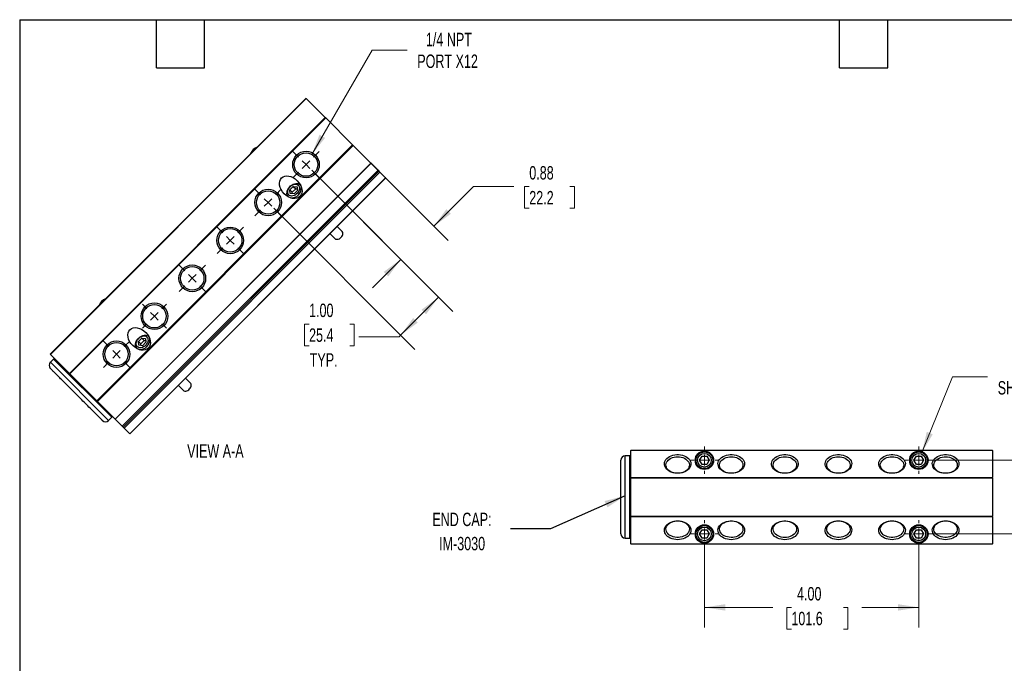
# Model space of a CAD drawing. Header units: inches. Extents: x 0.7 to 32.2, y 0.7 to 24.8.
# Tile 2 of 3: x 0.7 to 19.1, y 12.7 to 24.8. Entities that reach past the tile are written whole.
import ezdxf

# ---------------------------------------------------------------- set-up
doc = ezdxf.new("R2010")
doc.units = ezdxf.units.IN
doc.header["$LTSCALE"] = 3
doc.header["$MEASUREMENT"] = 0
doc.layers.add('TEXT', color=140, linetype='Continuous', lineweight=25)
doc.styles.add('SLDTEXTSTYLE0', font='TXT', dxfattribs={"width": 0.7})
doc.dimstyles.new('SLDDIMSTYLE1', dxfattribs={"dimtxt": 0.254883, "dimasz": 0.39, "dimexe": 0, "dimexo": 0.0625, "dimgap": 0.063721, "dimtad": 0, "dimtih": 1, "dimtoh": 1, "dimrnd": 1e-09, "dimdsep": 46, "dimtxsty": 'SLDTEXTSTYLE0', "dimsah": 1, "dimcen": 0.09, "dimadec": 0, "dimazin": 2, "dimtfac": 1, "dimtmove": 0, "dimatfit": 0, "dimfxl": 0, "dimfrac": 2, "dimtolj": 1, "dimtzin": 12, "dimarcsym": 0})
doc.dimstyles.new('SLDDIMSTYLE2', dxfattribs={"dimtxt": 0.254883, "dimasz": 0.39, "dimexe": 0, "dimexo": 0.0625, "dimgap": 0.063721, "dimtad": 0, "dimtih": 1, "dimtoh": 1, "dimrnd": 1e-09, "dimzin": 12, "dimdsep": 46, "dimtxsty": 'SLDTEXTSTYLE0', "dimsah": 1, "dimcen": 0.09, "dimadec": 0, "dimazin": 3, "dimtfac": 1, "dimtmove": 0, "dimatfit": 0, "dimfxl": 0, "dimfrac": 2, "dimtolj": 1, "dimtzin": 12, "dimarcsym": 0})
doc.dimstyles.new('SLDDIMSTYLE3', dxfattribs={"dimtxt": 0.254883, "dimasz": 0.39, "dimexe": 0, "dimexo": 0.0625, "dimgap": 0.063721, "dimtad": 0, "dimtih": 1, "dimtoh": 1, "dimrnd": 1e-09, "dimzin": 12, "dimdsep": 46, "dimtxsty": 'SLDTEXTSTYLE0', "dimsah": 1, "dimcen": 0, "dimadec": 0, "dimazin": 3, "dimtfac": 1, "dimtofl": 0, "dimtmove": 0, "dimatfit": 3, "dimfxl": 0, "dimfrac": 2, "dimtolj": 1, "dimtzin": 12, "dimarcsym": 0})
doc.dimstyles.new('SLDDIMSTYLE4', dxfattribs={"dimtxt": 0.254883, "dimasz": 0.39, "dimexe": 0, "dimexo": 0.0625, "dimgap": 0.063721, "dimtad": 0, "dimtih": 1, "dimtoh": 1, "dimrnd": 1e-09, "dimzin": 4, "dimdsep": 46, "dimtxsty": 'SLDTEXTSTYLE0', "dimsah": 1, "dimcen": 0.09, "dimadec": 0, "dimazin": 1, "dimtfac": 1, "dimtofl": 0, "dimtmove": 0, "dimatfit": 3, "dimfxl": 0, "dimfrac": 2, "dimtolj": 1, "dimtzin": 12, "dimarcsym": 0})
doc.dimstyles.new('SLDDIMSTYLE5', dxfattribs={"dimtxt": 0.18, "dimasz": 0.39, "dimexe": 0, "dimexo": 0.0625, "dimgap": 0, "dimtad": 0, "dimtih": 1, "dimtoh": 1, "dimdec": 0, "dimrnd": 1e-09, "dimzin": 0, "dimdsep": 46, "dimtxsty": 'Standard', "dimsah": 1, "dimcen": 0.09, "dimadec": 0, "dimazin": 0, "dimtfac": 0.39, "dimtdec": 0, "dimtofl": 0, "dimtmove": 0, "dimatfit": 3, "dimfxl": 0, "dimfrac": 2, "dimtolj": 1, "dimtzin": 0, "dimarcsym": 0})

# ---------------------------------------------------------------- blocks, each defined once
blk = doc.blocks.new('_D_6')
at = {"color": 7, "linetype": 'Continuous', "lineweight": 0}
for p, q in [((13.528, 15.011), (13.528, 13.417)), ((17.528, 15.011), (17.528, 13.417)), ((13.528, 13.792), (14.805, 13.792)), ((15.15, 13.792), (15.065, 13.792)), ((15.065, 13.792), (15.065, 13.387)), ((16.12, 13.792), (16.206, 13.792)), ((16.206, 13.792), (16.206, 13.387)), ((17.528, 13.792), (16.465, 13.792)), ((15.065, 13.387), (15.15, 13.387)), ((16.206, 13.387), (16.12, 13.387))]:
    blk.add_line(p, q, dxfattribs=at)
at = {"color": 7, "linetype": 'Continuous', "lineweight": 18}
for points in [[(13.528, 13.792), (13.918, 13.732), (13.918, 13.852)], [(17.528, 13.792), (17.138, 13.852), (17.138, 13.732)]]:
    blk.add_solid(points, dxfattribs=at)
at = {"color": 7, "linetype": 'Continuous', "lineweight": 18, "char_height": 0.25, "attachment_point": 1, "style": 'SLDTEXTSTYLE0'}
for s, insert in [('4.00', (15.256, 14.172)), ('101.6', (15.15, 13.71))]:
    blk.add_mtext(s, dxfattribs=dict(at, insert=insert))
blk = doc.blocks.new('_D_7')
at = {"color": 7, "linetype": 'Continuous', "lineweight": 0}
for p, q in [((20.242, 16.536), (20.242, 17.286)), ((17.678, 16.536), (20.617, 16.536)), ((19.863, 15.819), (19.777, 15.819)), ((19.777, 15.819), (19.777, 15.414)), ((20.62, 15.819), (20.706, 15.819)), ((20.706, 15.819), (20.706, 15.414)), ((19.777, 15.414), (19.863, 15.414)), ((20.706, 15.414), (20.62, 15.414)), ((17.678, 15.161), (20.617, 15.161)), ((20.242, 15.161), (20.242, 14.411))]:
    blk.add_line(p, q, dxfattribs=at)
at = {"color": 7, "linetype": 'Continuous', "lineweight": 18}
for points in [[(20.242, 16.536), (20.302, 16.926), (20.182, 16.926)], [(20.242, 15.161), (20.182, 14.771), (20.302, 14.771)]]:
    blk.add_solid(points, dxfattribs=at)
at = {"color": 7, "linetype": 'Continuous', "lineweight": 18, "char_height": 0.25, "attachment_point": 1, "style": 'SLDTEXTSTYLE0'}
for s, insert in [('1.37', (19.863, 16.198)), ('34.9', (19.863, 15.736))]:
    blk.add_mtext(s, dxfattribs=dict(at, insert=insert))
blk = doc.blocks.new('_D_8')
at = {"color": 7, "linetype": 'Continuous', "lineweight": 0}
for p, q in [((17.587, 16.681), (18.157, 18.094)), ((18.157, 18.094), (18.813, 18.094))]:
    blk.add_line(p, q, dxfattribs=at)
at = {"color": 7, "linetype": 'Continuous', "lineweight": 18}
blk.add_solid([(17.587, 16.681), (17.788, 17.02), (17.677, 17.065)], dxfattribs=at)
at = {"color": 7, "linetype": 'Continuous', "lineweight": 18, "char_height": 0.25, "attachment_point": 1, "style": 'SLDTEXTSTYLE0'}
for s, insert in [('10-32', (19.249, 18.417)), ('SHCS X4', (19.001, 18.012))]:
    blk.add_mtext(s, dxfattribs=dict(at, insert=insert))
blk = doc.blocks.new('SW_CENTERMARKSYMBOL_1')
at = {"color": 0, "linetype": 'Continuous', "lineweight": 18}
for p, q in [((0, 0.2), (0, 0.256)), ((-0.2, 0), (-0.256, 0)), ((0, 0), (-0.1, 0)), ((0, 0), (0, 0.1)), ((0, 0), (0, -0.1)), ((0, 0), (0.1, 0)), ((0.2, 0), (0.256, 0)), ((0, -0.2), (0, -0.256))]:
    blk.add_line(p, q, dxfattribs=at)
blk = doc.blocks.new('SW_CENTERMARKSYMBOL_2')
at = {"color": 0, "linetype": 'Continuous', "lineweight": 18}
for p, q in [((0, 0.2), (0, 0.256)), ((-0.2, 0), (-0.256, 0)), ((0, 0), (-0.1, 0)), ((0, 0), (0, 0.1)), ((0, 0), (0, -0.1)), ((0, 0), (0.1, 0)), ((0.2, 0), (0.256, 0)), ((0, -0.2), (0, -0.256))]:
    blk.add_line(p, q, dxfattribs=at)
blk = doc.blocks.new('SW_CENTERMARKSYMBOL_3')
at = {"color": 0, "linetype": 'Continuous', "lineweight": 18}
for p, q in [((0, 0.2), (0, 0.256)), ((-0.2, 0), (-0.256, 0)), ((0, 0), (-0.1, 0)), ((0, 0), (0, 0.1)), ((0, 0), (0, -0.1)), ((0, 0), (0.1, 0)), ((0.2, 0), (0.256, 0)), ((0, -0.2), (0, -0.256))]:
    blk.add_line(p, q, dxfattribs=at)
blk = doc.blocks.new('SW_CENTERMARKSYMBOL_4')
at = {"color": 0, "linetype": 'Continuous', "lineweight": 18}
for p, q in [((0, 0.2), (0, 0.256)), ((-0.2, 0), (-0.256, 0)), ((0, 0), (-0.1, 0)), ((0, 0), (0, 0.1)), ((0, 0), (0, -0.1)), ((0, 0), (0.1, 0)), ((0.2, 0), (0.256, 0)), ((0, -0.2), (0, -0.256))]:
    blk.add_line(p, q, dxfattribs=at)
blk = doc.blocks.new('_D_10')
at = {"color": 7, "linetype": 'Continuous', "lineweight": 0}
for p, q in [((7.068, 22.311), (8.745, 20.634)), ((6.199, 21.943), (8.126, 20.016)), ((8.48, 20.9), (9.22, 21.64)), ((9.22, 21.64), (9.97, 21.64)), ((10.259, 21.64), (10.173, 21.64)), ((10.173, 21.64), (10.173, 21.235)), ((11.016, 21.64), (11.102, 21.64)), ((11.102, 21.64), (11.102, 21.235)), ((10.173, 21.235), (10.259, 21.235)), ((11.102, 21.235), (11.016, 21.235)), ((7.861, 20.281), (7.331, 19.751))]:
    blk.add_line(p, q, dxfattribs=at)
at = {"color": 7, "linetype": 'Continuous', "lineweight": 18}
for points in [[(8.48, 20.9), (8.798, 21.133), (8.713, 21.218)], [(7.861, 20.281), (7.543, 20.048), (7.628, 19.963)]]:
    blk.add_solid(points, dxfattribs=at)
at = {"color": 7, "linetype": 'Continuous', "lineweight": 18, "char_height": 0.25, "attachment_point": 1, "style": 'SLDTEXTSTYLE0'}
for s, insert in [('0.88', (10.259, 22.02)), ('22.2', (10.259, 21.557))]:
    blk.add_mtext(s, dxfattribs=dict(at, insert=insert))
blk = doc.blocks.new('_D_11')
at = {"color": 7, "linetype": 'Continuous', "lineweight": 0}
for p, q in [((6.199, 21.943), (8.831, 19.31)), ((5.492, 21.236), (8.124, 18.603)), ((8.566, 19.576), (7.859, 18.868)), ((6.15, 19.076), (6.065, 19.076)), ((6.065, 19.076), (6.065, 18.671)), ((6.908, 19.076), (6.993, 19.076)), ((6.993, 19.076), (6.993, 18.671)), ((7.829, 18.838), (7.079, 18.838)), ((7.859, 18.868), (7.829, 18.838)), ((6.065, 18.671), (6.15, 18.671)), ((6.993, 18.671), (6.908, 18.671))]:
    blk.add_line(p, q, dxfattribs=at)
at = {"color": 7, "linetype": 'Continuous', "lineweight": 18}
for points in [[(8.566, 19.576), (8.248, 19.342), (8.333, 19.257)], [(7.859, 18.868), (8.177, 19.102), (8.092, 19.187)]]:
    blk.add_solid(points, dxfattribs=at)
at = {"color": 7, "linetype": 'Continuous', "lineweight": 18, "char_height": 0.25, "attachment_point": 1, "style": 'SLDTEXTSTYLE0'}
for s, insert in [('1.00', (6.15, 19.456)), ('25.4', (6.15, 18.994)), ('TYP.', (6.162, 18.531))]:
    blk.add_mtext(s, dxfattribs=dict(at, insert=insert))
blk = doc.blocks.new('_D_12')
at = {"color": 7, "linetype": 'Continuous', "lineweight": 0}
for p, q in [((6.202, 22.238), (7.325, 24.184)), ((7.325, 24.184), (7.982, 24.184))]:
    blk.add_line(p, q, dxfattribs=at)
at = {"color": 7, "linetype": 'Continuous', "lineweight": 18}
blk.add_solid([(6.202, 22.238), (6.449, 22.546), (6.345, 22.606)], dxfattribs=at)
at = {"color": 7, "linetype": 'Continuous', "lineweight": 18, "char_height": 0.25, "attachment_point": 1, "style": 'SLDTEXTSTYLE0'}
for s, insert in [('1/4 NPT', (8.33, 24.506)), ('PORT X12', (8.169, 24.101))]:
    blk.add_mtext(s, dxfattribs=dict(at, insert=insert))
blk = doc.blocks.new('SW_CENTERMARKSYMBOL_6')
at = {"color": 0, "linetype": 'Continuous', "lineweight": 18}
for p, q in [((-0.141, 0.141), (-0.246, 0.246)), ((0.141, 0.141), (0.246, 0.246)), ((0, 0), (-0.071, 0.071)), ((0, 0), (-0.071, -0.071)), ((0, 0), (0.071, 0.071)), ((0, 0), (0.071, -0.071)), ((-0.141, -0.141), (-0.246, -0.246)), ((0.141, -0.141), (0.246, -0.246))]:
    blk.add_line(p, q, dxfattribs=at)
blk = doc.blocks.new('SW_CENTERMARKSYMBOL_7')
at = {"color": 0, "linetype": 'Continuous', "lineweight": 18}
for p, q in [((-0.141, 0.141), (-0.246, 0.246)), ((0.141, 0.141), (0.246, 0.246)), ((0, 0), (-0.071, 0.071)), ((0, 0), (-0.071, -0.071)), ((0, 0), (0.071, 0.071)), ((0, 0), (0.071, -0.071)), ((-0.141, -0.141), (-0.246, -0.246)), ((0.141, -0.141), (0.246, -0.246))]:
    blk.add_line(p, q, dxfattribs=at)
blk = doc.blocks.new('SW_CENTERMARKSYMBOL_8')
at = {"color": 0, "linetype": 'Continuous', "lineweight": 18}
for p, q in [((-0.141, 0.141), (-0.246, 0.246)), ((0.141, 0.141), (0.246, 0.246)), ((0, 0), (-0.071, 0.071)), ((0, 0), (-0.071, -0.071)), ((0, 0), (0.071, 0.071)), ((0, 0), (0.071, -0.071)), ((-0.141, -0.141), (-0.246, -0.246)), ((0.141, -0.141), (0.246, -0.246))]:
    blk.add_line(p, q, dxfattribs=at)
blk = doc.blocks.new('SW_CENTERMARKSYMBOL_9')
at = {"color": 0, "linetype": 'Continuous', "lineweight": 18}
for p, q in [((-0.141, 0.141), (-0.246, 0.246)), ((0.141, 0.141), (0.246, 0.246)), ((0, 0), (-0.071, 0.071)), ((0, 0), (-0.071, -0.071)), ((0, 0), (0.071, 0.071)), ((0, 0), (0.071, -0.071)), ((-0.141, -0.141), (-0.246, -0.246)), ((0.141, -0.141), (0.246, -0.246))]:
    blk.add_line(p, q, dxfattribs=at)
blk = doc.blocks.new('SW_CENTERMARKSYMBOL_10')
at = {"color": 0, "linetype": 'Continuous', "lineweight": 18}
for p, q in [((-0.141, 0.141), (-0.225, 0.225)), ((0.141, 0.141), (0.225, 0.225)), ((0, 0), (-0.071, 0.071)), ((0, 0), (-0.071, -0.071)), ((0, 0), (0.071, 0.071)), ((0, 0), (0.071, -0.071)), ((-0.141, -0.141), (-0.225, -0.225)), ((0.141, -0.141), (0.225, -0.225))]:
    blk.add_line(p, q, dxfattribs=at)
blk = doc.blocks.new('SW_CENTERMARKSYMBOL_11')
at = {"color": 0, "linetype": 'Continuous', "lineweight": 18}
for p, q in [((-0.141, 0.141), (-0.246, 0.246)), ((0.141, 0.141), (0.246, 0.246)), ((0, 0), (-0.071, 0.071)), ((0, 0), (-0.071, -0.071)), ((0, 0), (0.071, 0.071)), ((0, 0), (0.071, -0.071)), ((-0.141, -0.141), (-0.246, -0.246)), ((0.141, -0.141), (0.246, -0.246))]:
    blk.add_line(p, q, dxfattribs=at)

msp = doc.modelspace()

# ---------------------------------------------------------------- linework, layer by layer
for p, q in [((1.32, 18.513), (6.093, 23.286)), ((6.097, 23.282), (1.324, 18.509)), ((6.097, 23.282), (6.093, 23.286)), ((6.097, 23.282), (6.451, 22.928)), ((1.678, 18.155), (6.451, 22.928)), ((6.461, 22.918), (1.688, 18.145)), ((6.461, 22.918), (6.451, 22.928)), ((6.461, 22.918), (6.962, 22.417)), ((2.189, 17.644), (6.962, 22.417)), ((6.972, 22.407), (6.962, 22.417)), ((6.972, 22.407), (2.199, 17.634)), ((6.972, 22.407), (7.302, 22.077)), ((2.529, 17.304), (7.302, 22.077)), ((2.533, 17.3), (7.306, 22.073)), ((7.306, 22.073), (2.533, 17.3)), ((7.306, 22.073), (7.302, 22.077)), ((7.306, 22.073), (7.306, 22.073)), ((7.306, 22.073), (7.437, 21.942)), ((2.664, 17.169), (7.437, 21.942)), ((7.454, 21.925), (2.681, 17.152)), ((7.471, 21.908), (2.698, 17.135)), ((7.437, 21.942), (7.454, 21.925)), ((7.471, 21.908), (7.454, 21.925)), ((7.471, 21.908), (7.576, 21.803)), ((2.803, 17.03), (7.576, 21.803)), ((2.808, 17.026), (7.581, 21.799)), ((7.581, 21.799), (7.576, 21.803)), ((5.792, 21.579), (5.856, 21.643)), ((5.799, 21.508), (5.792, 21.579)), ((5.792, 21.579), (5.837, 21.534)), ((5.87, 21.501), (5.799, 21.508)), ((5.837, 21.534), (5.901, 21.598)), ((5.84, 21.504), (5.837, 21.534)), ((5.856, 21.643), (5.927, 21.635)), ((5.856, 21.643), (5.901, 21.598)), ((5.934, 21.565), (5.87, 21.501)), ((5.901, 21.598), (5.931, 21.595)), ((5.927, 21.635), (5.934, 21.565)), ((5.99, 21.665), (5.983, 21.672)), ((5.983, 21.672), (5.992, 21.661)), ((5.763, 21.451), (5.77, 21.444)), ((6.765, 20.804), (6.676, 20.893)), ((6.541, 20.759), (6.631, 20.67)), ((2.964, 18.75), (3.027, 18.814)), ((2.971, 18.68), (2.964, 18.75)), ((2.964, 18.75), (3.009, 18.705)), ((3.009, 18.705), (3.072, 18.769)), ((3.027, 18.814), (3.098, 18.807)), ((3.027, 18.814), (3.072, 18.769)), ((3.072, 18.769), (3.102, 18.766)), ((3.098, 18.807), (3.105, 18.736)), ((3.162, 18.836), (3.155, 18.844)), ((3.155, 18.844), (3.164, 18.833)), ((2.934, 18.623), (2.941, 18.616)), ((3.042, 18.672), (2.971, 18.68)), ((3.012, 18.675), (3.009, 18.705)), ((3.105, 18.736), (3.042, 18.672)), ((1.32, 18.513), (1.324, 18.509)), ((1.382, 18.423), (1.322, 18.363)), ((1.678, 18.155), (1.324, 18.509)), ((2.467, 17.338), (1.382, 18.423)), ((2.407, 17.278), (1.322, 18.363)), ((1.678, 18.155), (1.688, 18.145)), ((2.189, 17.644), (1.688, 18.145)), ((3.937, 17.975), (3.847, 18.065)), ((3.713, 17.931), (3.802, 17.841)), ((2.189, 17.644), (2.199, 17.634)), ((2.529, 17.304), (2.199, 17.634)), ((2.407, 17.278), (2.467, 17.338)), ((2.529, 17.304), (2.533, 17.3)), ((2.533, 17.3), (2.533, 17.3)), ((2.664, 17.169), (2.533, 17.3)), ((2.681, 17.152), (2.664, 17.169)), ((2.681, 17.152), (2.698, 17.135)), ((2.803, 17.03), (2.698, 17.135)), ((2.803, 17.03), (2.808, 17.026)), ((12.153, 16.724), (18.903, 16.724)), ((12.153, 16.724), (12.153, 16.718)), ((18.903, 16.718), (18.903, 16.724)), ((12.133, 16.616), (12.048, 16.616)), ((12.048, 15.082), (12.048, 16.616)), ((12.133, 15.082), (12.133, 16.616)), ((18.903, 16.718), (12.153, 16.718)), ((12.153, 16.217), (12.153, 16.718)), ((13.438, 16.536), (13.483, 16.614)), ((13.483, 16.614), (13.573, 16.614)), ((13.573, 16.614), (13.618, 16.536)), ((17.438, 16.536), (17.483, 16.614)), ((17.483, 16.614), (17.573, 16.614)), ((17.573, 16.614), (17.618, 16.536)), ((18.903, 16.718), (18.903, 16.217)), ((11.968, 15.162), (11.968, 16.536)), ((13.483, 16.458), (13.438, 16.536)), ((13.573, 16.458), (13.483, 16.458)), ((13.618, 16.536), (13.573, 16.458)), ((17.483, 16.458), (17.438, 16.536)), ((17.573, 16.458), (17.483, 16.458)), ((17.618, 16.536), (17.573, 16.458)), ((12.153, 16.217), (18.903, 16.217)), ((12.153, 16.217), (12.153, 16.203)), ((18.903, 16.203), (12.153, 16.203)), ((12.153, 15.494), (12.153, 16.203)), ((18.903, 16.203), (18.903, 16.217)), ((18.903, 16.203), (18.903, 15.494)), ((12.153, 15.494), (18.903, 15.494)), ((12.153, 15.494), (12.153, 15.48)), ((18.903, 15.48), (12.153, 15.48)), ((12.153, 14.979), (12.153, 15.48)), ((18.903, 15.48), (18.903, 15.494)), ((18.903, 15.48), (18.903, 14.979)), ((12.048, 15.082), (12.133, 15.082)), ((13.438, 15.161), (13.483, 15.239)), ((13.483, 15.083), (13.438, 15.161)), ((13.483, 15.239), (13.573, 15.239)), ((13.573, 15.083), (13.483, 15.083)), ((13.573, 15.239), (13.618, 15.161)), ((13.618, 15.161), (13.573, 15.083)), ((17.438, 15.161), (17.483, 15.239)), ((17.483, 15.083), (17.438, 15.161)), ((17.483, 15.239), (17.573, 15.239)), ((17.573, 15.083), (17.483, 15.083)), ((17.573, 15.239), (17.618, 15.161)), ((17.618, 15.161), (17.573, 15.083)), ((12.153, 14.979), (18.903, 14.979)), ((12.153, 14.979), (12.153, 14.974)), ((18.903, 14.974), (12.153, 14.974)), ((18.903, 14.974), (18.903, 14.979))]:
    msp.add_line(p, q)
at = {"flags": 128}
for points in [[(5.773, 21.442), (5.763, 21.451), (5.75, 21.468), (5.742, 21.487), (5.738, 21.509), (5.739, 21.533), (5.744, 21.557), (5.754, 21.582), (5.768, 21.607), (5.785, 21.629), (5.805, 21.65), (5.828, 21.667), (5.852, 21.681), (5.877, 21.69), (5.902, 21.696), (5.926, 21.697), (5.948, 21.693), (5.967, 21.684), (5.983, 21.672), (5.983, 21.672)], [(5.773, 21.481), (5.762, 21.496), (5.755, 21.514), (5.752, 21.534), (5.754, 21.556), (5.761, 21.578), (5.772, 21.6), (5.786, 21.621), (5.804, 21.64), (5.824, 21.656), (5.845, 21.669), (5.868, 21.677), (5.89, 21.682), (5.911, 21.682), (5.93, 21.677), (5.946, 21.668), (5.959, 21.655), (5.968, 21.639), (5.973, 21.62), (5.973, 21.599), (5.969, 21.576), (5.96, 21.554), (5.947, 21.533), (5.931, 21.513), (5.912, 21.495), (5.891, 21.48), (5.869, 21.47), (5.847, 21.463), (5.825, 21.461), (5.805, 21.464), (5.787, 21.47), (5.773, 21.481)], [(6.631, 20.67), (6.644, 20.66), (6.659, 20.655), (6.677, 20.655), (6.696, 20.658), (6.715, 20.666), (6.733, 20.678), (6.749, 20.693), (6.763, 20.71), (6.773, 20.729), (6.779, 20.748), (6.78, 20.767), (6.777, 20.784), (6.77, 20.798), (6.765, 20.804)], [(2.945, 18.614), (2.934, 18.623), (2.922, 18.639), (2.913, 18.659), (2.91, 18.681), (2.91, 18.704), (2.916, 18.729), (2.926, 18.754), (2.939, 18.778), (2.957, 18.801), (2.977, 18.821), (3, 18.838), (3.024, 18.852), (3.049, 18.862), (3.073, 18.867), (3.097, 18.868), (3.119, 18.864), (3.139, 18.856), (3.155, 18.844), (3.155, 18.844)], [(2.944, 18.653), (2.933, 18.668), (2.926, 18.685), (2.924, 18.706), (2.926, 18.727), (2.933, 18.75), (2.943, 18.772), (2.958, 18.793), (2.975, 18.812), (2.995, 18.828), (3.017, 18.84), (3.039, 18.849), (3.061, 18.853), (3.082, 18.853), (3.102, 18.849), (3.118, 18.84), (3.131, 18.827), (3.14, 18.81), (3.144, 18.791), (3.145, 18.77), (3.14, 18.748), (3.132, 18.726), (3.119, 18.704), (3.103, 18.684), (3.084, 18.666), (3.063, 18.652), (3.041, 18.641), (3.019, 18.635), (2.997, 18.633), (2.977, 18.635), (2.959, 18.642), (2.944, 18.653)], [(3.802, 17.841), (3.815, 17.832), (3.831, 17.827), (3.849, 17.826), (3.867, 17.83), (3.887, 17.838), (3.905, 17.85), (3.921, 17.865), (3.934, 17.882), (3.944, 17.901), (3.95, 17.92), (3.952, 17.938), (3.949, 17.955), (3.942, 17.969), (3.937, 17.975)], [(13.028, 16.292), (12.992, 16.293), (12.957, 16.299), (12.923, 16.308), (12.891, 16.321), (12.862, 16.336), (12.837, 16.355), (12.816, 16.376), (12.799, 16.399), (12.788, 16.423), (12.781, 16.448), (12.78, 16.474), (12.784, 16.499), (12.793, 16.524), (12.807, 16.548), (12.826, 16.57), (12.849, 16.589), (12.876, 16.606), (12.907, 16.621), (12.939, 16.631), (12.974, 16.639), (13.01, 16.643), (13.046, 16.643), (13.082, 16.639), (13.117, 16.631), (13.15, 16.621), (13.18, 16.606), (13.207, 16.589), (13.23, 16.57), (13.249, 16.548), (13.263, 16.524), (13.273, 16.499), (13.277, 16.474), (13.275, 16.448), (13.269, 16.423), (13.257, 16.399), (13.24, 16.376), (13.219, 16.355), (13.194, 16.336), (13.165, 16.321), (13.134, 16.308), (13.1, 16.299), (13.064, 16.293), (13.028, 16.292)], [(13.028, 16.601), (13.062, 16.599), (13.094, 16.593), (13.125, 16.585), (13.154, 16.572), (13.18, 16.557), (13.202, 16.54), (13.22, 16.52), (13.234, 16.498), (13.243, 16.476), (13.247, 16.452), (13.245, 16.428), (13.239, 16.405), (13.228, 16.383), (13.212, 16.362), (13.191, 16.343), (13.167, 16.327), (13.14, 16.313), (13.11, 16.303), (13.078, 16.296), (13.045, 16.292), (13.011, 16.292), (12.978, 16.296), (12.946, 16.303), (12.917, 16.313), (12.889, 16.327), (12.865, 16.343), (12.845, 16.362), (12.829, 16.383), (12.817, 16.405), (12.811, 16.428), (12.81, 16.452), (12.814, 16.476), (12.823, 16.498), (12.836, 16.52), (12.854, 16.54), (12.877, 16.557), (12.902, 16.572), (12.931, 16.585), (12.962, 16.593), (12.995, 16.599), (13.028, 16.601)], [(14.028, 16.292), (13.992, 16.293), (13.957, 16.299), (13.923, 16.308), (13.891, 16.321), (13.862, 16.336), (13.837, 16.355), (13.816, 16.376), (13.799, 16.399), (13.788, 16.423), (13.781, 16.448), (13.78, 16.474), (13.784, 16.499), (13.793, 16.524), (13.807, 16.548), (13.826, 16.57), (13.849, 16.589), (13.876, 16.606), (13.907, 16.621), (13.939, 16.631), (13.974, 16.639), (14.01, 16.643), (14.046, 16.643), (14.082, 16.639), (14.117, 16.631), (14.15, 16.621), (14.18, 16.606), (14.207, 16.589), (14.23, 16.57), (14.249, 16.548), (14.263, 16.524), (14.273, 16.499), (14.277, 16.474), (14.275, 16.448), (14.269, 16.423), (14.257, 16.399), (14.24, 16.376), (14.219, 16.355), (14.194, 16.336), (14.165, 16.321), (14.134, 16.308), (14.1, 16.299), (14.064, 16.293), (14.028, 16.292)], [(14.028, 16.601), (14.062, 16.599), (14.094, 16.593), (14.125, 16.585), (14.154, 16.572), (14.18, 16.557), (14.202, 16.54), (14.22, 16.52), (14.234, 16.498), (14.243, 16.476), (14.247, 16.452), (14.245, 16.428), (14.239, 16.405), (14.228, 16.383), (14.212, 16.362), (14.191, 16.343), (14.167, 16.327), (14.14, 16.313), (14.11, 16.303), (14.078, 16.296), (14.045, 16.292), (14.011, 16.292), (13.978, 16.296), (13.946, 16.303), (13.917, 16.313), (13.889, 16.327), (13.865, 16.343), (13.845, 16.362), (13.829, 16.383), (13.817, 16.405), (13.811, 16.428), (13.81, 16.452), (13.814, 16.476), (13.823, 16.498), (13.836, 16.52), (13.854, 16.54), (13.877, 16.557), (13.902, 16.572), (13.931, 16.585), (13.962, 16.593), (13.995, 16.599), (14.028, 16.601)], [(15.028, 16.292), (14.992, 16.293), (14.957, 16.299), (14.923, 16.308), (14.891, 16.321), (14.862, 16.336), (14.837, 16.355), (14.816, 16.376), (14.799, 16.399), (14.788, 16.423), (14.781, 16.448), (14.78, 16.474), (14.784, 16.499), (14.793, 16.524), (14.807, 16.548), (14.826, 16.57), (14.849, 16.589), (14.876, 16.606), (14.907, 16.621), (14.939, 16.631), (14.974, 16.639), (15.01, 16.643), (15.046, 16.643), (15.082, 16.639), (15.117, 16.631), (15.15, 16.621), (15.18, 16.606), (15.207, 16.589), (15.23, 16.57), (15.249, 16.548), (15.263, 16.524), (15.273, 16.499), (15.277, 16.474), (15.275, 16.448), (15.269, 16.423), (15.257, 16.399), (15.24, 16.376), (15.219, 16.355), (15.194, 16.336), (15.165, 16.321), (15.134, 16.308), (15.1, 16.299), (15.064, 16.293), (15.028, 16.292)], [(15.028, 16.601), (15.062, 16.599), (15.094, 16.593), (15.125, 16.585), (15.154, 16.572), (15.18, 16.557), (15.202, 16.54), (15.22, 16.52), (15.234, 16.498), (15.243, 16.476), (15.247, 16.452), (15.245, 16.428), (15.239, 16.405), (15.228, 16.383), (15.212, 16.362), (15.191, 16.343), (15.167, 16.327), (15.14, 16.313), (15.11, 16.303), (15.078, 16.296), (15.045, 16.292), (15.011, 16.292), (14.978, 16.296), (14.946, 16.303), (14.917, 16.313), (14.889, 16.327), (14.865, 16.343), (14.845, 16.362), (14.829, 16.383), (14.817, 16.405), (14.811, 16.428), (14.81, 16.452), (14.814, 16.476), (14.823, 16.498), (14.836, 16.52), (14.854, 16.54), (14.877, 16.557), (14.902, 16.572), (14.931, 16.585), (14.962, 16.593), (14.995, 16.599), (15.028, 16.601)], [(16.028, 16.292), (15.992, 16.293), (15.957, 16.299), (15.923, 16.308), (15.891, 16.321), (15.862, 16.336), (15.837, 16.355), (15.816, 16.376), (15.799, 16.399), (15.788, 16.423), (15.781, 16.448), (15.78, 16.474), (15.784, 16.499), (15.793, 16.524), (15.807, 16.548), (15.826, 16.57), (15.849, 16.589), (15.876, 16.606), (15.907, 16.621), (15.939, 16.631), (15.974, 16.639), (16.01, 16.643), (16.046, 16.643), (16.082, 16.639), (16.117, 16.631), (16.15, 16.621), (16.18, 16.606), (16.207, 16.589), (16.23, 16.57), (16.249, 16.548), (16.263, 16.524), (16.273, 16.499), (16.277, 16.474), (16.275, 16.448), (16.269, 16.423), (16.257, 16.399), (16.24, 16.376), (16.219, 16.355), (16.194, 16.336), (16.165, 16.321), (16.134, 16.308), (16.1, 16.299), (16.064, 16.293), (16.028, 16.292)], [(16.028, 16.601), (16.062, 16.599), (16.094, 16.593), (16.125, 16.585), (16.154, 16.572), (16.18, 16.557), (16.202, 16.54), (16.22, 16.52), (16.234, 16.498), (16.243, 16.476), (16.247, 16.452), (16.245, 16.428), (16.239, 16.405), (16.228, 16.383), (16.212, 16.362), (16.191, 16.343), (16.167, 16.327), (16.14, 16.313), (16.11, 16.303), (16.078, 16.296), (16.045, 16.292), (16.011, 16.292), (15.978, 16.296), (15.946, 16.303), (15.917, 16.313), (15.889, 16.327), (15.865, 16.343), (15.845, 16.362), (15.829, 16.383), (15.817, 16.405), (15.811, 16.428), (15.81, 16.452), (15.814, 16.476), (15.823, 16.498), (15.836, 16.52), (15.854, 16.54), (15.877, 16.557), (15.902, 16.572), (15.931, 16.585), (15.962, 16.593), (15.995, 16.599), (16.028, 16.601)], [(17.028, 16.292), (16.992, 16.293), (16.957, 16.299), (16.923, 16.308), (16.891, 16.321), (16.862, 16.336), (16.837, 16.355), (16.816, 16.376), (16.799, 16.399), (16.788, 16.423), (16.781, 16.448), (16.78, 16.474), (16.784, 16.499), (16.793, 16.524), (16.807, 16.548), (16.826, 16.57), (16.849, 16.589), (16.876, 16.606), (16.907, 16.621), (16.939, 16.631), (16.974, 16.639), (17.01, 16.643), (17.046, 16.643), (17.082, 16.639), (17.117, 16.631), (17.15, 16.621), (17.18, 16.606), (17.207, 16.589), (17.23, 16.57), (17.249, 16.548), (17.263, 16.524), (17.273, 16.499), (17.277, 16.474), (17.275, 16.448), (17.269, 16.423), (17.257, 16.399), (17.24, 16.376), (17.219, 16.355), (17.194, 16.336), (17.165, 16.321), (17.134, 16.308), (17.1, 16.299), (17.064, 16.293), (17.028, 16.292)], [(17.028, 16.601), (17.062, 16.599), (17.094, 16.593), (17.125, 16.585), (17.154, 16.572), (17.18, 16.557), (17.202, 16.54), (17.22, 16.52), (17.234, 16.498), (17.243, 16.476), (17.247, 16.452), (17.245, 16.428), (17.239, 16.405), (17.228, 16.383), (17.212, 16.362), (17.191, 16.343), (17.167, 16.327), (17.14, 16.313), (17.11, 16.303), (17.078, 16.296), (17.045, 16.292), (17.011, 16.292), (16.978, 16.296), (16.946, 16.303), (16.917, 16.313), (16.889, 16.327), (16.865, 16.343), (16.845, 16.362), (16.829, 16.383), (16.817, 16.405), (16.811, 16.428), (16.81, 16.452), (16.814, 16.476), (16.823, 16.498), (16.836, 16.52), (16.854, 16.54), (16.877, 16.557), (16.902, 16.572), (16.931, 16.585), (16.962, 16.593), (16.995, 16.599), (17.028, 16.601)], [(18.028, 16.292), (17.992, 16.293), (17.957, 16.299), (17.923, 16.308), (17.891, 16.321), (17.862, 16.336), (17.837, 16.355), (17.816, 16.376), (17.799, 16.399), (17.788, 16.423), (17.781, 16.448), (17.78, 16.474), (17.784, 16.499), (17.793, 16.524), (17.807, 16.548), (17.826, 16.57), (17.849, 16.589), (17.876, 16.606), (17.907, 16.621), (17.939, 16.631), (17.974, 16.639), (18.01, 16.643), (18.046, 16.643), (18.082, 16.639), (18.117, 16.631), (18.15, 16.621), (18.18, 16.606), (18.207, 16.589), (18.23, 16.57), (18.249, 16.548), (18.263, 16.524), (18.273, 16.499), (18.277, 16.474), (18.275, 16.448), (18.269, 16.423), (18.257, 16.399), (18.24, 16.376), (18.219, 16.355), (18.194, 16.336), (18.165, 16.321), (18.134, 16.308), (18.1, 16.299), (18.064, 16.293), (18.028, 16.292)], [(18.183, 16.555), (18.204, 16.537), (18.222, 16.517), (18.235, 16.496), (18.243, 16.473), (18.247, 16.449), (18.245, 16.426), (18.238, 16.402), (18.226, 16.38), (18.209, 16.36), (18.189, 16.341), (18.164, 16.325), (18.136, 16.312), (18.106, 16.302), (18.074, 16.295), (18.041, 16.292), (18.007, 16.292), (17.974, 16.296), (17.943, 16.304), (17.913, 16.315), (17.886, 16.329), (17.862, 16.345), (17.843, 16.365), (17.827, 16.386), (17.816, 16.408), (17.811, 16.431), (17.81, 16.455), (17.814, 16.478), (17.824, 16.501), (17.838, 16.522), (17.857, 16.542), (17.88, 16.559), (17.906, 16.574), (17.935, 16.586), (17.966, 16.594), (17.999, 16.599), (18.032, 16.601), (18.066, 16.598), (18.098, 16.593), (18.129, 16.583), (18.157, 16.571), (18.183, 16.555)], [(13.028, 15.054), (12.992, 15.056), (12.957, 15.062), (12.923, 15.071), (12.891, 15.083), (12.862, 15.099), (12.837, 15.117), (12.816, 15.138), (12.799, 15.161), (12.788, 15.185), (12.781, 15.211), (12.78, 15.236), (12.784, 15.262), (12.793, 15.287), (12.807, 15.31), (12.826, 15.332), (12.849, 15.352), (12.876, 15.369), (12.907, 15.383), (12.939, 15.394), (12.974, 15.401), (13.01, 15.405), (13.046, 15.405), (13.082, 15.401), (13.117, 15.394), (13.15, 15.383), (13.18, 15.369), (13.207, 15.352), (13.23, 15.332), (13.249, 15.31), (13.263, 15.287), (13.273, 15.262), (13.277, 15.236), (13.275, 15.211), (13.269, 15.185), (13.257, 15.161), (13.24, 15.138), (13.219, 15.117), (13.194, 15.099), (13.165, 15.083), (13.134, 15.071), (13.1, 15.062), (13.064, 15.056), (13.028, 15.054)], [(13.028, 15.406), (13.062, 15.404), (13.094, 15.398), (13.125, 15.39), (13.154, 15.377), (13.18, 15.362), (13.202, 15.345), (13.22, 15.325), (13.234, 15.303), (13.243, 15.281), (13.247, 15.257), (13.245, 15.233), (13.239, 15.21), (13.228, 15.188), (13.212, 15.167), (13.191, 15.148), (13.167, 15.132), (13.14, 15.118), (13.11, 15.108), (13.078, 15.101), (13.045, 15.097), (13.011, 15.097), (12.978, 15.101), (12.946, 15.108), (12.917, 15.118), (12.889, 15.132), (12.865, 15.148), (12.845, 15.167), (12.829, 15.188), (12.817, 15.21), (12.811, 15.233), (12.81, 15.257), (12.814, 15.281), (12.823, 15.303), (12.836, 15.325), (12.854, 15.345), (12.877, 15.362), (12.902, 15.377), (12.931, 15.39), (12.962, 15.398), (12.995, 15.404), (13.028, 15.406)], [(14.028, 15.054), (13.992, 15.056), (13.957, 15.062), (13.923, 15.071), (13.891, 15.083), (13.862, 15.099), (13.837, 15.117), (13.816, 15.138), (13.799, 15.161), (13.788, 15.185), (13.781, 15.211), (13.78, 15.236), (13.784, 15.262), (13.793, 15.287), (13.807, 15.31), (13.826, 15.332), (13.849, 15.352), (13.876, 15.369), (13.907, 15.383), (13.939, 15.394), (13.974, 15.401), (14.01, 15.405), (14.046, 15.405), (14.082, 15.401), (14.117, 15.394), (14.15, 15.383), (14.18, 15.369), (14.207, 15.352), (14.23, 15.332), (14.249, 15.31), (14.263, 15.287), (14.273, 15.262), (14.277, 15.236), (14.275, 15.211), (14.269, 15.185), (14.257, 15.161), (14.24, 15.138), (14.219, 15.117), (14.194, 15.099), (14.165, 15.083), (14.134, 15.071), (14.1, 15.062), (14.064, 15.056), (14.028, 15.054)], [(13.874, 15.142), (13.852, 15.16), (13.834, 15.18), (13.821, 15.202), (13.813, 15.225), (13.81, 15.248), (13.812, 15.272), (13.819, 15.295), (13.831, 15.317), (13.847, 15.338), (13.868, 15.356), (13.892, 15.372), (13.92, 15.385), (13.95, 15.395), (13.982, 15.402), (14.016, 15.405), (14.049, 15.405), (14.082, 15.401), (14.114, 15.393), (14.143, 15.382), (14.17, 15.368), (14.194, 15.352), (14.214, 15.333), (14.229, 15.312), (14.24, 15.289), (14.246, 15.266), (14.246, 15.242), (14.242, 15.219), (14.232, 15.196), (14.218, 15.175), (14.199, 15.155), (14.177, 15.138), (14.15, 15.123), (14.121, 15.111), (14.09, 15.103), (14.057, 15.098), (14.024, 15.097), (13.991, 15.099), (13.958, 15.105), (13.927, 15.114), (13.899, 15.126), (13.874, 15.142)], [(15.028, 15.054), (14.992, 15.056), (14.957, 15.062), (14.923, 15.071), (14.891, 15.083), (14.862, 15.099), (14.837, 15.117), (14.816, 15.138), (14.799, 15.161), (14.788, 15.185), (14.781, 15.211), (14.78, 15.236), (14.784, 15.262), (14.793, 15.287), (14.807, 15.31), (14.826, 15.332), (14.849, 15.352), (14.876, 15.369), (14.907, 15.383), (14.939, 15.394), (14.974, 15.401), (15.01, 15.405), (15.046, 15.405), (15.082, 15.401), (15.117, 15.394), (15.15, 15.383), (15.18, 15.369), (15.207, 15.352), (15.23, 15.332), (15.249, 15.31), (15.263, 15.287), (15.273, 15.262), (15.277, 15.236), (15.275, 15.211), (15.269, 15.185), (15.257, 15.161), (15.24, 15.138), (15.219, 15.117), (15.194, 15.099), (15.165, 15.083), (15.134, 15.071), (15.1, 15.062), (15.064, 15.056), (15.028, 15.054)], [(15.028, 15.097), (14.995, 15.098), (14.962, 15.104), (14.931, 15.113), (14.902, 15.125), (14.877, 15.14), (14.854, 15.157), (14.836, 15.177), (14.823, 15.199), (14.814, 15.222), (14.81, 15.245), (14.811, 15.269), (14.817, 15.292), (14.829, 15.314), (14.845, 15.335), (14.865, 15.354), (14.889, 15.37), (14.917, 15.384), (14.946, 15.394), (14.978, 15.402), (15.011, 15.405), (15.045, 15.405), (15.078, 15.402), (15.11, 15.394), (15.14, 15.384), (15.167, 15.37), (15.191, 15.354), (15.212, 15.335), (15.228, 15.314), (15.239, 15.292), (15.245, 15.269), (15.247, 15.245), (15.243, 15.222), (15.234, 15.199), (15.22, 15.177), (15.202, 15.157), (15.18, 15.14), (15.154, 15.125), (15.125, 15.113), (15.094, 15.104), (15.062, 15.098), (15.028, 15.097)], [(16.028, 15.054), (15.992, 15.056), (15.957, 15.062), (15.923, 15.071), (15.891, 15.083), (15.862, 15.099), (15.837, 15.117), (15.816, 15.138), (15.799, 15.161), (15.788, 15.185), (15.781, 15.211), (15.78, 15.236), (15.784, 15.262), (15.793, 15.287), (15.807, 15.31), (15.826, 15.332), (15.849, 15.352), (15.876, 15.369), (15.907, 15.383), (15.939, 15.394), (15.974, 15.401), (16.01, 15.405), (16.046, 15.405), (16.082, 15.401), (16.117, 15.394), (16.15, 15.383), (16.18, 15.369), (16.207, 15.352), (16.23, 15.332), (16.249, 15.31), (16.263, 15.287), (16.273, 15.262), (16.277, 15.236), (16.275, 15.211), (16.269, 15.185), (16.257, 15.161), (16.24, 15.138), (16.219, 15.117), (16.194, 15.099), (16.165, 15.083), (16.134, 15.071), (16.1, 15.062), (16.064, 15.056), (16.028, 15.054)], [(16.028, 15.406), (16.062, 15.404), (16.094, 15.398), (16.125, 15.39), (16.154, 15.377), (16.18, 15.362), (16.202, 15.345), (16.22, 15.325), (16.234, 15.303), (16.243, 15.281), (16.247, 15.257), (16.245, 15.233), (16.239, 15.21), (16.228, 15.188), (16.212, 15.167), (16.191, 15.148), (16.167, 15.132), (16.14, 15.118), (16.11, 15.108), (16.078, 15.101), (16.045, 15.097), (16.011, 15.097), (15.978, 15.101), (15.946, 15.108), (15.917, 15.118), (15.889, 15.132), (15.865, 15.148), (15.845, 15.167), (15.829, 15.188), (15.817, 15.21), (15.811, 15.233), (15.81, 15.257), (15.814, 15.281), (15.823, 15.303), (15.836, 15.325), (15.854, 15.345), (15.877, 15.362), (15.902, 15.377), (15.931, 15.39), (15.962, 15.398), (15.995, 15.404), (16.028, 15.406)], [(17.028, 15.054), (16.992, 15.056), (16.957, 15.062), (16.923, 15.071), (16.891, 15.083), (16.862, 15.099), (16.837, 15.117), (16.816, 15.138), (16.799, 15.161), (16.788, 15.185), (16.781, 15.211), (16.78, 15.236), (16.784, 15.262), (16.793, 15.287), (16.807, 15.31), (16.826, 15.332), (16.849, 15.352), (16.876, 15.369), (16.907, 15.383), (16.939, 15.394), (16.974, 15.401), (17.01, 15.405), (17.046, 15.405), (17.082, 15.401), (17.117, 15.394), (17.15, 15.383), (17.18, 15.369), (17.207, 15.352), (17.23, 15.332), (17.249, 15.31), (17.263, 15.287), (17.273, 15.262), (17.277, 15.236), (17.275, 15.211), (17.269, 15.185), (17.257, 15.161), (17.24, 15.138), (17.219, 15.117), (17.194, 15.099), (17.165, 15.083), (17.134, 15.071), (17.1, 15.062), (17.064, 15.056), (17.028, 15.054)], [(17.028, 15.406), (17.062, 15.404), (17.094, 15.398), (17.125, 15.39), (17.154, 15.377), (17.18, 15.362), (17.202, 15.345), (17.22, 15.325), (17.234, 15.303), (17.243, 15.281), (17.247, 15.257), (17.245, 15.233), (17.239, 15.21), (17.228, 15.188), (17.212, 15.167), (17.191, 15.148), (17.167, 15.132), (17.14, 15.118), (17.11, 15.108), (17.078, 15.101), (17.045, 15.097), (17.011, 15.097), (16.978, 15.101), (16.946, 15.108), (16.917, 15.118), (16.889, 15.132), (16.865, 15.148), (16.845, 15.167), (16.829, 15.188), (16.817, 15.21), (16.811, 15.233), (16.81, 15.257), (16.814, 15.281), (16.823, 15.303), (16.836, 15.325), (16.854, 15.345), (16.877, 15.362), (16.902, 15.377), (16.931, 15.39), (16.962, 15.398), (16.995, 15.404), (17.028, 15.406)], [(18.028, 15.054), (17.992, 15.056), (17.957, 15.062), (17.923, 15.071), (17.891, 15.083), (17.862, 15.099), (17.837, 15.117), (17.816, 15.138), (17.799, 15.161), (17.788, 15.185), (17.781, 15.211), (17.78, 15.236), (17.784, 15.262), (17.793, 15.287), (17.807, 15.31), (17.826, 15.332), (17.849, 15.352), (17.876, 15.369), (17.907, 15.383), (17.939, 15.394), (17.974, 15.401), (18.01, 15.405), (18.046, 15.405), (18.082, 15.401), (18.117, 15.394), (18.15, 15.383), (18.18, 15.369), (18.207, 15.352), (18.23, 15.332), (18.249, 15.31), (18.263, 15.287), (18.273, 15.262), (18.277, 15.236), (18.275, 15.211), (18.269, 15.185), (18.257, 15.161), (18.24, 15.138), (18.219, 15.117), (18.194, 15.099), (18.165, 15.083), (18.134, 15.071), (18.1, 15.062), (18.064, 15.056), (18.028, 15.054)], [(18.028, 15.406), (18.062, 15.404), (18.094, 15.398), (18.125, 15.39), (18.154, 15.377), (18.18, 15.362), (18.202, 15.345), (18.22, 15.325), (18.234, 15.303), (18.243, 15.281), (18.247, 15.257), (18.245, 15.233), (18.239, 15.21), (18.228, 15.188), (18.212, 15.167), (18.191, 15.148), (18.167, 15.132), (18.14, 15.118), (18.11, 15.108), (18.078, 15.101), (18.045, 15.097), (18.011, 15.097), (17.978, 15.101), (17.946, 15.108), (17.917, 15.118), (17.889, 15.132), (17.865, 15.148), (17.845, 15.167), (17.829, 15.188), (17.817, 15.21), (17.811, 15.233), (17.81, 15.257), (17.814, 15.281), (17.823, 15.303), (17.836, 15.325), (17.854, 15.345), (17.877, 15.362), (17.902, 15.377), (17.931, 15.39), (17.962, 15.398), (17.995, 15.404), (18.028, 15.406)]]:
    msp.add_lwpolyline(points, dxfattribs=at)
for centre, radius in [((6.093, 22.049), 0.248), ((6.093, 22.049), 0.219), ((5.386, 21.342), 0.248), ((5.386, 21.342), 0.218), ((4.679, 20.635), 0.248), ((4.679, 20.635), 0.219), ((3.971, 19.928), 0.249), ((3.971, 19.928), 0.218), ((3.264, 19.221), 0.249), ((3.264, 19.221), 0.218), ((2.557, 18.513), 0.248), ((2.557, 18.513), 0.218), ((13.528, 16.536), 0.172), ((13.528, 16.536), 0.156), ((13.528, 16.536), 0.128), ((17.528, 16.536), 0.172), ((17.528, 16.536), 0.156), ((17.528, 16.536), 0.128), ((13.528, 15.161), 0.172), ((13.528, 15.161), 0.156), ((13.528, 15.161), 0.128), ((17.528, 15.161), 0.172), ((17.528, 15.161), 0.156), ((17.528, 15.161), 0.128)]:
    msp.add_circle(centre, radius)
for centre, radius, start, end in [((5.255, 22.18), 0.209, 110.595, 159.4051), ((5.233, 22.202), 0.172, 112.7978, 157.2024), ((5.823, 21.612), 0.184, 265.056, 4.9441), ((2.427, 19.351), 0.209, 110.595, 159.4051), ((2.405, 19.373), 0.172, 112.7978, 157.2024), ((2.994, 18.784), 0.184, 265.056, 4.9441), ((1.396, 18.409), 0.02, 45.0001, 135.0001), ((1.378, 18.306), 0.08, 135.0001, 225.0001), ((2.35, 17.335), 0.08, 225.0001, 315.0001), ((2.453, 17.352), 0.02, 315.0001, 45.0001), ((12.048, 16.536), 0.08, 90, 180), ((12.133, 16.596), 0.02, 0, 90), ((12.048, 15.162), 0.08, 180, 270), ((12.133, 15.102), 0.02, 270, 0)]:
    msp.add_arc(centre, radius, start, end)
for centre, major_axis in [((5.808, 21.627), (0.172, -0.172)), ((2.98, 18.798), (-0.172, 0.172))]:
    msp.add_ellipse(centre, major_axis=major_axis, ratio=0.707107)
msp.add_open_spline([(2.293, 17.278), (2.293, 17.278), (2.293, 17.278), (2.293, 17.279), (2.292, 17.279), (2.291, 17.28), (2.29, 17.281), (2.289, 17.283), (2.287, 17.284), (2.285, 17.286), (2.281, 17.291), (2.271, 17.3), (2.254, 17.317), (2.233, 17.338), (2.201, 17.37), (2.153, 17.419), (2.083, 17.488), (2.001, 17.571), (1.907, 17.664), (1.808, 17.764), (1.708, 17.863), (1.615, 17.957), (1.532, 18.039), (1.462, 18.109), (1.404, 18.168), (1.358, 18.213), (1.329, 18.243), (1.322, 18.25), (1.322, 18.25), (1.322, 18.25)], degree=3, knots=[0, 0, 0, 0, 0.007325, 0.014636, 0.021939, 0.029236, 0.036532, 0.04383, 0.051134, 0.058449, 0.065777, 0.097963, 0.130157, 0.161054, 0.191961, 0.250203, 0.308446, 0.370176, 0.434474, 0.500135, 0.565797, 0.630095, 0.691825, 0.750068, 0.80831, 0.870041, 0.934338, 1, 1, 1, 1, 1])
at = {"layer": 'TEXT'}
for p, q in [((0.75, 24.75), (32.25, 24.75)), ((0.75, 24.75), (0.75, 0.75)), ((3.3, 23.85), (3.3, 24.75)), ((4.2, 23.85), (4.2, 24.75)), ((16.05, 23.85), (16.05, 24.75)), ((16.95, 23.85), (16.95, 24.75)), ((3.3, 23.85), (4.2, 23.85)), ((16.05, 23.85), (16.95, 23.85))]:
    msp.add_line(p, q, dxfattribs=at)

# ---------------------------------------------------------------- block references
at = {"color": 7, "linetype": 'Continuous', "lineweight": 0}
for name, p in [('SW_CENTERMARKSYMBOL_6', (6.093, 22.049)), ('SW_CENTERMARKSYMBOL_7', (5.386, 21.342)), ('SW_CENTERMARKSYMBOL_8', (4.679, 20.635)), ('SW_CENTERMARKSYMBOL_9', (3.971, 19.928)), ('SW_CENTERMARKSYMBOL_10', (3.264, 19.221)), ('SW_CENTERMARKSYMBOL_11', (2.557, 18.513)), ('SW_CENTERMARKSYMBOL_4', (13.528, 16.536)), ('SW_CENTERMARKSYMBOL_2', (17.528, 16.536)), ('SW_CENTERMARKSYMBOL_3', (13.528, 15.161)), ('SW_CENTERMARKSYMBOL_1', (17.528, 15.161))]:
    msp.add_blockref(name, p, dxfattribs=at)

# ---------------------------------------------------------------- texts
at = {"color": 7, "linetype": 'Continuous', "lineweight": 0, "char_height": 0.25, "attachment_point": 2, "style": 'SLDTEXTSTYLE0'}
for s, insert in [('VIEW A-A', (4.402, 16.833)), ('END CAP:', (9.003, 15.558)), ('IM-3030', (9.006, 15.107))]:
    msp.add_mtext(s, dxfattribs=dict(at, insert=insert))

# ---------------------------------------------------------------- dimensions: what is measured, and where the dimension line sits
at = {"color": 7, "linetype": 'Continuous', "lineweight": 18}
for p1, p2, text, picture, middle in [((5.983, 21.86), (6.202, 22.238), '1/4 NPT\\PPORT X12', '_D_12', (9.004, 24.184)), ((17.47, 16.391), (17.587, 16.681), '10-32\\PSHCS X4', '_D_8', (19.749, 18.094))]:
    dim = msp.add_diameter_dim_2p(p1=p1, p2=p2, text=text, dimstyle='SLDDIMSTYLE3', override={"dimpost": '<>'}, dxfattribs=at)
    dim.commit()
    dim.dimension.update_dxf_attribs({"geometry": picture, "text_midpoint": middle, "dimtype": 163})
for base, p1, p2, angle, dimstyle, picture, middle in [((8.48, 20.9), (6.093, 22.049), (6.962, 22.417), 45.0001, 'SLDDIMSTYLE1', '_D_10', (9.22, 21.64)), ((20.24151923, 16.53609984), (17.52817192, 15.16109985), (17.52817192, 16.53609984), 90, 'SLDDIMSTYLE2', '_D_7', (20.24151923, 15.81883117)), ((17.528, 13.792), (13.528, 15.161), (17.528, 15.161), 0, 'SLDDIMSTYLE4', '_D_6', (15.635, 13.792))]:
    dim = msp.add_linear_dim(base=base, p1=p1, p2=p2, angle=angle, dimstyle=dimstyle, dxfattribs=at)
    dim.commit()
    dim.dimension.update_dxf_attribs({"geometry": picture, "text_midpoint": middle, "dimtype": 160})
dim = msp.add_linear_dim(base=(8.566, 19.576), p1=(5.386, 21.342), p2=(6.093, 22.049), angle=45.0001, text='<>\\PTYP.', dimstyle='SLDDIMSTYLE4', dxfattribs=at)
dim.commit()
dim.dimension.update_dxf_attribs({"geometry": '_D_11', "text_midpoint": (7.829, 18.838), "dimtype": 160})

# ---------------------------------------------------------------- leaders
at = {"color": 7, "linetype": 'Continuous', "lineweight": 0}
msp.add_leader([(12.048, 15.874), (10.657, 15.259), (9.907, 15.259)], dimstyle='SLDDIMSTYLE5', dxfattribs=at)

doc.saveas('drawing.dxf')
